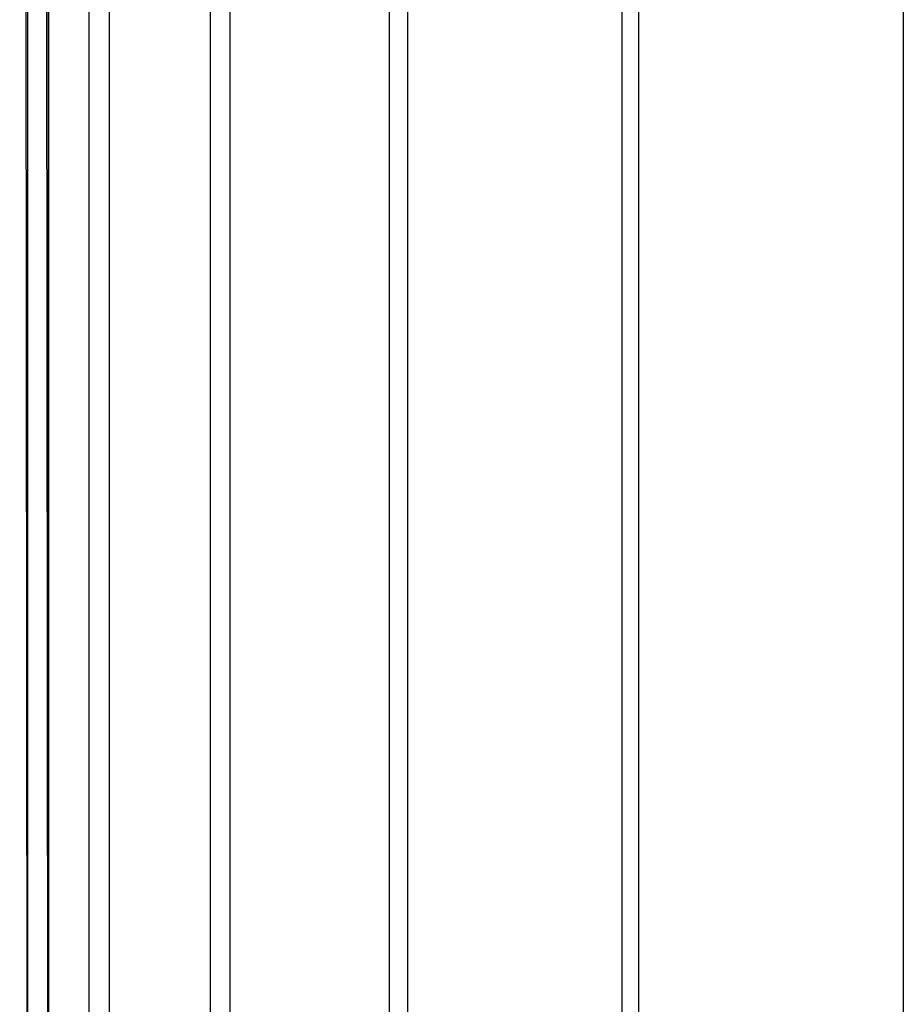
# Model space of a CAD drawing. Extents: x 0.01 to 2.77, y 0 to 2.95.
# Tile 3 of 15: x 0.31 to 0.64, y 0.37 to 0.74. Entities that reach past the tile are written whole.
import ezdxf

# ---------------------------------------------------------------- set-up
doc = ezdxf.new("R2010")
doc.units = 0
doc.header["$MEASUREMENT"] = 0
doc.layers.get('0').update_dxf_attribs({"color": 13, "linetype": 'CONTINUOUS'})

# ---------------------------------------------------------------- blocks, each defined once
blk = doc.blocks.new('ABBY-LED-11528_STL')
at = {"color": 0}
for p, q in [((0.30906, 2.95433, 1.39173), (0.31194, 0.15906, 1.47076)), ((0.30906, 2.95433, 1.39173), (0.31194, 0.15906, 1.47076)), ((0.30906, 2.95433, 1.39173), (0.31194, 0.15906, 1.3127)), ((0.30906, 2.95433, 1.39173), (0.31194, 0.15906, 1.3127)), ((0.31194, 2.95433, 1.3127), (0.31194, 0.15906, 1.3127)), ((0.31194, 2.95433, 1.47076), (0.31194, 0.15906, 1.47076)), ((0.31194, 2.95433, 1.47076), (0.31194, 0.15906, 1.47076)), ((0.31194, 2.95433, 1.3127), (0.31194, 0.15906, 1.3127)), ((0.33496, 2.95433, 1.15633), (0.33496, 0.15906, 1.15633)), ((0.33496, 2.95433, 1.15633), (0.33496, 0.15906, 1.15633)), ((0.33496, 2.95433, 1.62714), (0.33496, 0.15906, 1.62714)), ((0.33496, 2.95433, 1.62714), (0.33496, 0.15906, 1.62714)), ((0.38049, 2.95433, 1.00497), (0.38049, 0.15906, 1.00497)), ((0.38049, 2.95433, 1.00497), (0.38049, 0.15906, 1.00497)), ((0.38049, 2.95433, 1.7785), (0.38049, 0.15906, 1.7785)), ((0.38049, 2.95433, 1.7785), (0.38049, 0.15906, 1.7785)), ((0.44758, 2.95433, 0.86185), (0.44758, 0.15906, 0.86185)), ((0.44758, 2.95433, 0.86185), (0.44758, 0.15906, 0.86185)), ((0.44758, 2.95433, 1.92161), (0.44758, 0.15906, 1.92161)), ((0.44758, 2.95433, 1.92161), (0.44758, 0.15906, 1.92161)), ((0.5348, 2.95433, 0.73003), (0.5348, 0.15906, 0.73003)), ((0.5348, 2.95433, 0.73003), (0.5348, 0.15906, 0.73003)), ((0.5348, 2.95433, 2.05344), (0.5348, 0.15906, 2.05344)), ((0.5348, 2.95433, 2.05344), (0.5348, 0.15906, 2.05344)), ((0.64027, 2.95433, 0.61231), (0.64027, 0.15906, 0.61231)), ((0.64027, 2.95433, 0.61231), (0.64027, 0.15906, 0.61231)), ((0.64027, 2.95433, 2.17116), (0.64027, 0.15906, 2.17116)), ((0.64027, 2.95433, 2.17116), (0.64027, 0.15906, 2.17116)), ((0.3198, 0.15118, 1.31328), (0.31693, 2.93465, 1.39173)), ((0.31693, 2.93465, 1.39173), (0.3198, 0.15118, 1.47019)), ((0.31693, 2.93465, 1.39173), (0.3198, 0.15118, 1.47019)), ((0.3198, 0.15118, 1.31328), (0.31693, 2.93465, 1.39173)), ((0.3198, 2.93465, 1.47019), (0.3198, 0.15118, 1.47019)), ((0.3198, 2.93465, 1.47019), (0.3198, 0.15118, 1.47019)), ((0.3198, 2.93465, 1.31328), (0.3198, 0.15118, 1.31328)), ((0.3198, 2.93465, 1.31328), (0.3198, 0.15118, 1.31328)), ((0.34264, 2.93465, 1.62543), (0.34264, 0.15118, 1.62543)), ((0.34264, 2.93465, 1.62543), (0.34264, 0.15118, 1.62543)), ((0.34264, 2.93465, 1.15804), (0.34264, 0.15118, 1.15804)), ((0.34264, 2.93465, 1.15804), (0.34264, 0.15118, 1.15804)), ((0.38785, 2.93465, 1.77569), (0.38785, 0.15118, 1.77569)), ((0.38785, 2.93465, 1.77569), (0.38785, 0.15118, 1.77569)), ((0.38785, 2.93465, 1.00778), (0.38785, 0.15118, 1.00778)), ((0.38785, 2.93465, 1.00778), (0.38785, 0.15118, 1.00778)), ((0.45445, 2.93465, 1.91776), (0.45445, 0.15118, 1.91776)), ((0.45445, 2.93465, 1.91776), (0.45445, 0.15118, 1.91776)), ((0.45445, 2.93465, 0.8657), (0.45445, 0.15118, 0.8657)), ((0.45445, 2.93465, 0.8657), (0.45445, 0.15118, 0.8657)), ((0.54103, 2.93465, 2.04862), (0.54103, 0.15118, 2.04862)), ((0.54103, 2.93465, 2.04862), (0.54103, 0.15118, 2.04862)), ((0.54103, 2.93465, 0.73484), (0.54103, 0.15118, 0.73484)), ((0.54103, 2.93465, 0.73484), (0.54103, 0.15118, 0.73484))]:
    blk.add_line(p, q, dxfattribs=at)

msp = doc.modelspace()

# ---------------------------------------------------------------- block references
at = {"color": 0}
msp.add_blockref('ABBY-LED-11528_STL', (0, 0), dxfattribs=at)

doc.saveas('drawing.dxf')
